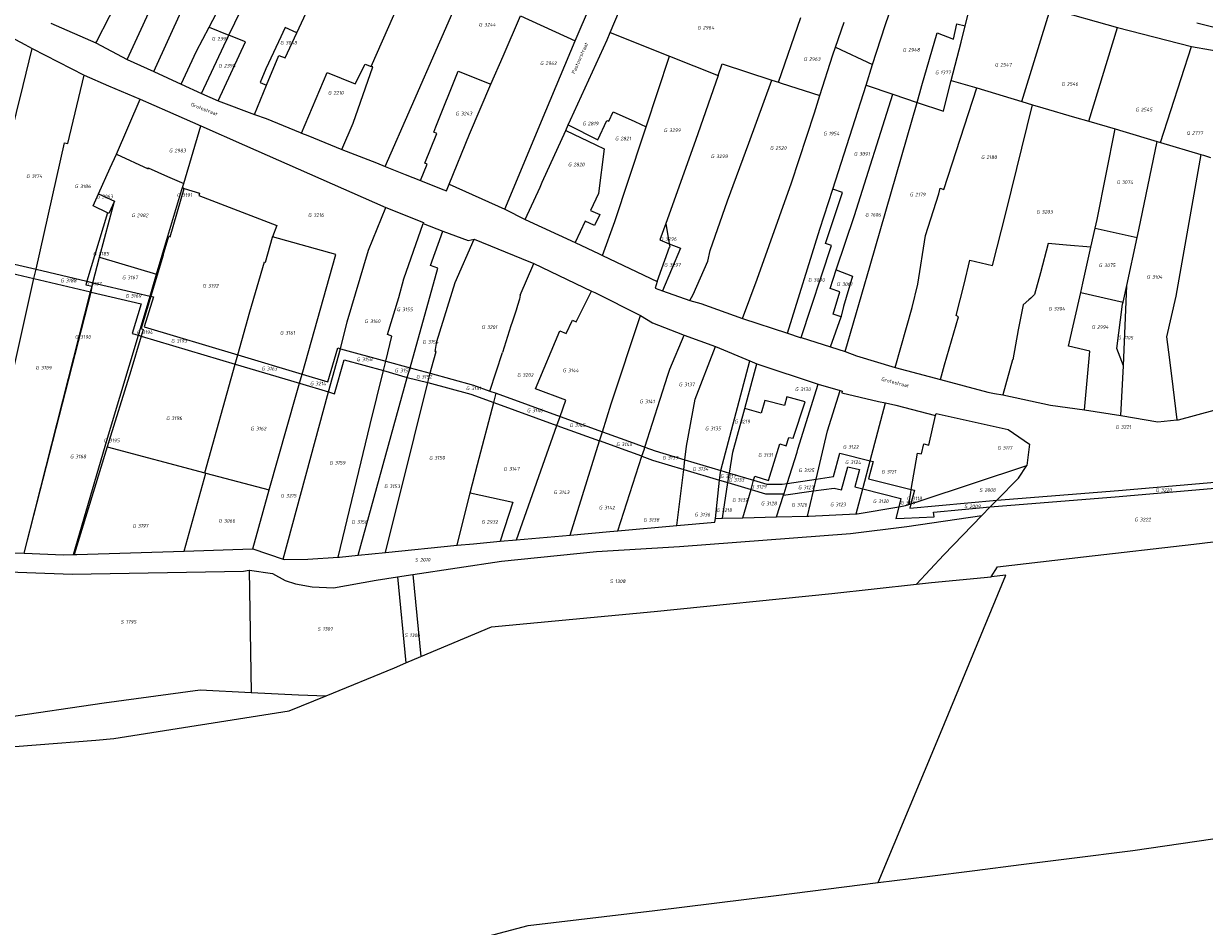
# Model space of a CAD drawing. Header units: metres. Extents: x 200548 to 205192, y 394703 to 399160.
# Tile 14 of 38: x 203591 to 203887, y 395591 to 395818. Entities that reach past the tile are written whole.
import ezdxf
from ezdxf.enums import TextEntityAlignment as Align
from ezdxf.lldxf.tags import DXFTag

# ---------------------------------------------------------------- set-up
doc = ezdxf.new("R2010")
doc.units = ezdxf.units.M
doc.layers.get('0').update_dxf_attribs({"lineweight": 25})
for name, color, linetype, lineweight in [('B-WE-KG-GRENS_PERCEEL-G', 150, 'KG-PERCEEL', 18), ('B-WE-KG-GRENS_PERCEEL-S', 150, 'Continuous', 25), ('B-WE-OG-BEBOUWING_STRAATNAAM-T18', 10, 'Continuous', 18)]:
    doc.layers.add(name, color=color, linetype=linetype, lineweight=lineweight)
doc.styles.add('NLCS-ISO', font='NLCS-ISO.ttf')
doc.styles.add('NLCS-ISO-M500-T18', font='NLCS-ISO.ttf', dxfattribs={"height": 0.9})
doc.styles.get("Standard").update_dxf_attribs({"font": 'NLCS-ISO.ttf'})
tags = doc.linetypes.add('KG-PERCEEL', pattern='A,5.5,-2,["P",Standard,S=1.8,R=0,X=-0.5,Y=-0.9],-2,5.5,-2,[5,NLCS.shx,S=0.75,R=0,X=0,Y=0],-2', length=19).pattern_tags.tags
tags[6] = DXFTag(74, 10)

# ---------------------------------------------------------------- blocks, each defined once
blk = doc.blocks.new('SKG-PERCEELNUMMER-SO')
at = {"style": 'NLCS-ISO', "oblique": 10, "flags": 1}
for tag, p in [('GEMEENTECODE', (0, 2.55)), ('PERCEELGROOTTE', (0, -2.45))]:
    blk.add_attdef(tag, text='', height=1.8, dxfattribs=at).set_placement(p, align=Align.MIDDLE_CENTER)
at = {"style": 'NLCS-ISO', "oblique": 10}
blk.add_attdef('SECTIE', text='', height=1.8, dxfattribs=at).set_placement((-0.5, 0), align=Align.MIDDLE_RIGHT)
blk.add_attdef('PERCEELNUMMER', text='', height=1.8, dxfattribs=at).set_placement((0.5, 0), align=Align.MIDDLE_LEFT)

msp = doc.modelspace()

# ---------------------------------------------------------------- linework, layer by layer
at = {"layer": 'B-WE-KG-GRENS_PERCEEL-G', "flags": 128}
for points in [[(202540.569, 395954.875), (202563.255, 395938.307), (202597.398, 395912.817), (202605.96, 395906.511), (202634.793, 395885.543), (202664.4, 395864.193), (202694.198, 395843.353), (202719.646, 395825.388), (202747.276, 395803.982), (202768.411, 395787.722), (202794.734, 395767.598), (202825.523, 395744.046), (202857.434, 395725.758), (202907.101, 395697.464), (202943.151, 395676.502), (203000.489, 395657.165), (203018.943, 395651.242), (203039.615, 395645.941), (203081.108, 395635.498), (203126.58, 395629.791), (203162.99, 395624.791), (203208.647, 395623.357), (203246.427, 395621.952), (203278.808, 395621.153), (203319.596, 395619.428), (203364.124, 395620.143), (203403.233, 395620.349), (203422.229, 395622.162), (203465.761, 395625.845), (203512.887, 395629.982), (203534.424, 395631.815), (203578.763, 395635.769), (203608.819, 395638.145), (203613.328, 395638.529), (203657.378, 395645.47), (203666.643, 395649.261)], [(203623.348, 395805.91), (203630.622, 395821.96), (203629.682, 395822.368), (203647.839, 395856.925), (203665.471, 395890.154)], [(203608.861, 395813.097), (203608.958, 395813.385), (203612.275, 395819.717), (203622.533, 395840.244), (203634.669, 395864.624), (203643.227, 395881.625)], [(203659.238, 395815.625), (203670.475, 395839.712), (203686.853, 395874.461)], [(203677.918, 395807.234), (203689.334, 395833.037), (203702.563, 395862.938)], [(203681.475, 395782.063), (203688.078, 395797.19), (203702.28, 395829.727), (203704.503, 395834.796)], [(203737.889, 395815.735), (203744.686, 395831.78), (203745.727, 395834.137)], [(203803.774, 395807.729), (203806.873, 395817.457), (203813.142, 395835.637)], [(203826.997, 395817.398), (203829.787, 395828.487)], [(203616.716, 395808.928), (203620.178, 395816.575), (203624.401, 395825.758), (203622.81, 395826.434)], [(203637.236, 395817.08), (203642.019, 395826.278)], [(203729.156, 395813.613), (203732.94, 395822.615), (203734.052, 395825.28)], [(203642.183, 395815.095), (203646.676, 395824.233)], [(203707.993, 395802.742), (203711.057, 395809.819), (203715.378, 395819.954)], [(203715.378, 395819.954), (203729.156, 395813.613)], [(203780.181, 395803.251), (203785.759, 395819.53)], [(203841.223, 395798.401), (203848.439, 395821.745)], [(203848.439, 395821.745), (203848.556, 395821.703), (203865.253, 395817)], [(203581.239, 395817.89), (203591.014, 395812.713), (203592.893, 395811.757)], [(203597.517, 395818.036), (203608.861, 395813.097)], [(203630.262, 395802.737), (203634.115, 395811.08), (203637.236, 395817.08)], [(203637.236, 395817.08), (203642.183, 395815.095)], [(203659.238, 395815.625), (203656.377, 395816.992), (203654.703, 395813.367), (203651.519, 395806.615), (203650.06, 395803.169), (203651.276, 395802.648), (203651.635, 395802.535)], [(203794.451, 395812.057), (203796.589, 395818.294)], [(203814.949, 395798.201), (203816.15, 395802.466), (203819.967, 395815.664), (203824.089, 395814.098), (203824.905, 395817.919), (203826.997, 395817.398)], [(203823.51, 395803.724), (203825.946, 395813.264), (203826.997, 395817.398)], [(203858.031, 395793.462), (203865.253, 395817)], [(203865.253, 395817), (203883.754, 395812.192), (203883.782, 395812.187)], [(203885.149, 395818.123), (203894.065, 395815.873), (203904.809, 395814.326), (203905.185, 395814.216), (203905.454, 395815.015)], [(203635.372, 395800.411), (203642.183, 395815.095)], [(203639.499, 395798.593), (203646.374, 395813.413), (203642.409, 395815.004)], [(203642.409, 395815.004), (203642.183, 395815.095)], [(203651.635, 395802.535), (203654.781, 395809.991), (203656.33, 395809.378), (203659.238, 395815.625)], [(203711.449, 395771.354), (203721.736, 395796.096), (203729.156, 395813.613)], [(203727.362, 395792.545), (203727.937, 395793.829), (203737.111, 395813.921), (203737.889, 395815.735)], [(203737.889, 395815.735), (203752.774, 395809.797)], [(203581.254, 395761.083), (203585.621, 395782.424), (203590.569, 395802.458), (203592.893, 395811.757)], [(203592.893, 395811.757), (203605.92, 395805.063)], [(203608.861, 395813.097), (203616.716, 395808.928)], [(203790.533, 395799.899), (203793.785, 395810.114), (203794.451, 395812.057)], [(203794.451, 395812.057), (203803.774, 395807.729)], [(203876.006, 395788.148), (203883.782, 395812.187)], [(203883.782, 395812.187), (203893.336, 395810.525)], [(203616.716, 395808.928), (203623.348, 395805.91)], [(203660.459, 395790.498), (203666.886, 395805.731), (203673.94, 395802.825), (203676.402, 395807.762), (203677.918, 395807.234)], [(203746.964, 395792.042), (203752.774, 395809.797)], [(203752.774, 395809.797), (203764.968, 395804.93)], [(203764.968, 395804.93), (203766.001, 395807.906), (203778.503, 395803.802)], [(203802.115, 395802.513), (203803.774, 395807.729)], [(203593.816, 395756.298), (203600.942, 395788.072), (203601.806, 395787.866), (203605.92, 395805.063)], [(203605.92, 395805.063), (203612.015, 395802.384), (203619.994, 395798.999)], [(203623.348, 395805.91), (203630.262, 395802.737)], [(203670.537, 395786.38), (203673.417, 395793.008), (203678.306, 395807.098), (203677.918, 395807.234)], [(203690.313, 395778.57), (203691.969, 395782.704), (203691.43, 395782.92), (203694.417, 395790.38), (203693.627, 395790.697), (203693.646, 395790.743), (203694.182, 395792.091), (203699.724, 395806.03), (203707.993, 395802.742)], [(203764.968, 395804.93), (203759.285, 395788.594), (203751.836, 395767.81)], [(203630.262, 395802.737), (203635.372, 395800.411)], [(203648.65, 395795.171), (203651.635, 395802.535)], [(203697.458, 395777.631), (203702.585, 395790.251), (203707.993, 395802.742)], [(203757.925, 395748.494), (203758.697, 395750), (203762.422, 395758.338), (203763.017, 395760.981), (203767.375, 395773.463), (203772.715, 395787.989), (203778.503, 395803.802)], [(203778.503, 395803.802), (203780.181, 395803.251)], [(203780.181, 395803.251), (203780.833, 395803.037), (203790.533, 395799.899)], [(203793.766, 395776.408), (203798.72, 395791.833), (203802.115, 395802.513)], [(203802.115, 395802.513), (203808.806, 395800.264)], [(203809.441, 395731.632), (203813.715, 395746.697), (203815.078, 395752.604), (203817.047, 395764.756), (203820.379, 395775.202), (203820.689, 395776.63), (203821.654, 395776.301), (203829.886, 395801.807)], [(203814.949, 395798.201), (203821.561, 395795.983), (203822.326, 395799.076), (203823.51, 395803.724)], [(203823.51, 395803.724), (203829.886, 395801.807)], [(203829.886, 395801.807), (203841.223, 395798.401)], [(203613.983, 395785.234), (203619.994, 395798.999)], [(203619.994, 395798.999), (203626.843, 395795.989), (203635.17, 395792.334)], [(203635.372, 395800.411), (203639.499, 395798.593)], [(203639.499, 395798.593), (203648.65, 395795.171)], [(203771.091, 395743.976), (203774.819, 395753.817), (203783.389, 395777.968), (203789.168, 395795.607), (203790.533, 395799.899)], [(203794.648, 395756.158), (203799.181, 395769.759), (203808.806, 395800.264)], [(203808.806, 395800.264), (203814.949, 395798.201)], [(203727.362, 395792.545), (203734.824, 395788.815), (203737.063, 395793.679), (203737.568, 395793.492), (203738.623, 395795.842), (203744.11, 395793.395), (203746.964, 395792.042)], [(203796.909, 395735.704), (203803.164, 395757.213), (203814.949, 395798.201)], [(203820.832, 395728.623), (203821.818, 395732.345), (203825.305, 395744.406), (203824.697, 395744.684), (203826.699, 395752.588), (203828.169, 395758.629), (203833.879, 395757.289), (203837.259, 395770.753), (203843.846, 395797.614)], [(203841.223, 395798.401), (203843.846, 395797.614)], [(203843.846, 395797.614), (203846.516, 395796.811), (203854.417, 395794.513)], [(203648.65, 395795.171), (203651.601, 395794.161), (203660.127, 395790.621), (203660.459, 395790.498)], [(203854.417, 395794.513), (203858.031, 395793.462)], [(203858.031, 395793.462), (203864.613, 395791.543)], [(203630.873, 395777.835), (203635.17, 395792.334)], [(203635.17, 395792.334), (203646.153, 395787.476), (203681.616, 395771.783)], [(203660.459, 395790.498), (203662.024, 395789.904), (203670.537, 395786.38)], [(203716.57, 395768.79), (203720.329, 395776.949), (203720.811, 395778.141), (203726.74, 395791.159)], [(203726.74, 395791.159), (203727.362, 395792.545)], [(203726.74, 395791.159), (203734.31, 395787.524), (203736.37, 395786.509), (203734.937, 395775.302), (203732.967, 395771.078), (203735.279, 395770.017), (203733.95, 395767.3), (203731.603, 395768.339), (203729.134, 395763.005)], [(203735.981, 395759.759), (203739.041, 395768.323), (203746.215, 395789.754), (203746.964, 395792.042)], [(203859.588, 395766.587), (203860.083, 395768.827), (203864.613, 395791.543)], [(203864.613, 395791.543), (203866.528, 395790.984), (203875.169, 395788.398)], [(203870.164, 395764.274), (203870.577, 395766.194), (203875.169, 395788.398)], [(203875.169, 395788.398), (203876.006, 395788.148)], [(203876.006, 395788.148), (203886.116, 395785.118)], [(203609.5, 395775.223), (203612.466, 395781.764), (203613.983, 395785.234)], [(203613.983, 395785.234), (203621.935, 395781.479), (203621.969, 395781.75), (203626.831, 395779.601), (203630.873, 395777.835)], [(203670.537, 395786.38), (203679.23, 395783.007), (203681.475, 395782.063)], [(203886.116, 395785.118), (203879.821, 395749.535), (203877.484, 395739.348), (203878.264, 395733.571), (203879.075, 395726.801), (203880.079, 395718.485)], [(203886.116, 395785.118), (203886.819, 395784.907), (203888.583, 395784.351)], [(203681.475, 395782.063), (203686.476, 395780.109), (203690.313, 395778.57)], [(203630.578, 395776.829), (203630.873, 395777.835)], [(203690.313, 395778.57), (203695.525, 395776.479), (203696.824, 395776.022), (203697.458, 395777.631)], [(203611.74, 395770.496), (203608.165, 395772.21), (203609.5, 395775.223)], [(203609.5, 395775.223), (203613.477, 395773.427)], [(203624.074, 395755.055), (203626.898, 395764.586), (203630.427, 395776.308), (203630.578, 395776.829)], [(203625.756, 395759.835), (203627.176, 395764.586), (203627.525, 395764.415), (203631.017, 395776.613)], [(203630.578, 395776.829), (203631.017, 395776.613)], [(203631.017, 395776.613), (203634.844, 395775.446), (203634.65, 395774.818), (203654.286, 395767.278), (203653.172, 395764.466)], [(203697.458, 395777.631), (203711.449, 395771.354)], [(203782.385, 395740.274), (203790.548, 395766.374), (203793.766, 395776.408)], [(203785.821, 395739.137), (203793.449, 395762.28), (203791.949, 395762.778), (203796.206, 395775.543), (203793.766, 395776.408)], [(203609.791, 395759.376), (203613.477, 395773.427)], [(203613.477, 395773.427), (203612.071, 395770.324), (203611.74, 395770.496)], [(203611.74, 395770.496), (203606.555, 395753.3)], [(203670.206, 395736.366), (203671.922, 395743.081), (203677.256, 395761.058), (203681.616, 395771.783)], [(203681.616, 395771.783), (203691.091, 395768.046), (203691.003, 395767.796)], [(203711.449, 395771.354), (203716.57, 395768.79)], [(203681.572, 395733.249), (203683.116, 395739.506), (203682.001, 395739.917), (203684.893, 395749.201), (203686.149, 395753.919), (203691.003, 395767.796)], [(203691.003, 395767.796), (203695.948, 395765.888)], [(203716.57, 395768.79), (203729.134, 395763.005)], [(203751.836, 395767.81), (203750.351, 395763.667), (203752.714, 395762.727)], [(203751.836, 395767.81), (203752.714, 395762.727)], [(203858.551, 395761.889), (203859.588, 395766.587)], [(203859.588, 395766.587), (203870.164, 395764.274)], [(203651.368, 395758.103), (203653.146, 395764.4), (203653.172, 395764.466)], [(203660.57, 395729.998), (203669.069, 395760.001), (203653.172, 395764.466)], [(203687.676, 395731.581), (203694.663, 395756.611), (203692.835, 395757.251), (203695.948, 395765.888)], [(203692.724, 395730.204), (203693.042, 395731.48), (203694.216, 395735.637), (203693.992, 395735.667), (203694.43, 395738.204), (203699.018, 395752.988), (203703.764, 395763.856)], [(203695.948, 395765.888), (203702.269, 395763.495), (203703.764, 395763.856)], [(203703.764, 395763.856), (203715.69, 395758.975), (203718.769, 395757.715)], [(203729.134, 395763.005), (203735.15, 395760.168), (203735.981, 395759.759)], [(203867.569, 395752.225), (203870.164, 395764.274)], [(203581.254, 395761.083), (203582.234, 395760.874), (203581.842, 395759.116), (203593.816, 395756.298)], [(203749.658, 395753.252), (203752.753, 395761.876)], [(203752.714, 395762.727), (203755.591, 395761.582), (203751.046, 395750.916)], [(203752.714, 395762.727), (203752.869, 395761.828)], [(203752.753, 395761.876), (203752.869, 395761.828)], [(203858.551, 395761.889), (203852.433, 395762.374), (203847.779, 395762.782), (203845.869, 395755.413), (203844.421, 395749.936), (203843.445, 395749.073)], [(203856.009, 395750.454), (203856.537, 395752.782), (203858.551, 395761.889)], [(203608.104, 395752.935), (203609.791, 395759.376)], [(203609.791, 395759.376), (203624.074, 395755.055)], [(203625.756, 395759.835), (203622.648, 395749.513)], [(203644.442, 395734.809), (203647.476, 395745.637), (203651.128, 395758.182), (203651.368, 395758.103)], [(203715.313, 395749.83), (203718.769, 395757.715)], [(203718.769, 395757.715), (203733.184, 395750.833)], [(203735.981, 395759.759), (203749.658, 395753.252)], [(203580.414, 395756.986), (203593.29, 395753.956)], [(203593.29, 395753.956), (203593.816, 395756.298)], [(203593.816, 395756.298), (203606.555, 395753.3)], [(203622.439, 395749.562), (203623.127, 395751.859), (203624.074, 395755.055)], [(203795.852, 395744.387), (203793.901, 395745.024), (203795.56, 395750.668), (203793.097, 395751.492), (203794.648, 395756.158)], [(203794.648, 395756.158), (203798.727, 395754.586), (203796.441, 395746.955), (203795.903, 395744.565), (203795.852, 395744.387)], [(203578.069, 395685.566), (203586.898, 395725.396), (203593.29, 395753.956)], [(203593.29, 395753.956), (203607.509, 395750.608)], [(203606.555, 395753.3), (203606.294, 395752.436)], [(203606.294, 395752.436), (203607.88, 395752.063)], [(203606.555, 395753.3), (203608.104, 395752.935)], [(203607.509, 395750.608), (203607.88, 395752.063)], [(203607.62, 395750.583), (203608.104, 395752.935)], [(203608.104, 395752.935), (203622.439, 395749.562)], [(203749.658, 395753.252), (203749.671, 395753.246), (203749.16, 395751.576), (203751.046, 395750.916)], [(203866.61, 395748.061), (203867.569, 395752.225)], [(203866.721, 395732.056), (203867.569, 395752.225)], [(203590.821, 395685.034), (203607.509, 395750.608)], [(203590.821, 395685.034), (203607.62, 395750.583)], [(203607.509, 395750.608), (203607.62, 395750.583)], [(203607.62, 395750.583), (203620.217, 395747.618), (203617.913, 395740.222), (203619.501, 395739.747)], [(203620.013, 395741.456), (203622.439, 395749.562)], [(203622.648, 395749.513), (203620.206, 395741.398)], [(203622.648, 395749.513), (203623.278, 395749.364), (203620.929, 395741.827), (203644.442, 395734.809)], [(203622.439, 395749.562), (203622.648, 395749.513)], [(203715.313, 395749.83), (203715.17, 395748.81), (203714.656, 395747.2)], [(203725.335, 395719.354), (203726.788, 395723.462), (203719.178, 395726.268), (203725.292, 395740.876), (203726.868, 395740.177), (203728.432, 395743.538), (203729.345, 395743.081), (203733.184, 395750.833)], [(203733.184, 395750.833), (203734.042, 395750.445), (203745.551, 395744.708)], [(203751.046, 395750.916), (203757.925, 395748.494)], [(203757.925, 395748.494), (203760.647, 395747.693), (203771.091, 395743.976)], [(203843.445, 395749.073), (203842.973, 395748.654), (203841.569, 395747.385), (203840.319, 395741.115)], [(203856.894, 395721.034), (203858.244, 395735.724), (203852.951, 395737.003), (203856.009, 395750.454)], [(203856.009, 395750.454), (203866.61, 395748.061)], [(203714.656, 395747.2), (203714.277, 395746.006), (203713.296, 395743.002), (203713.006, 395742.103)], [(203866.721, 395732.056), (203865.068, 395736.379), (203866.499, 395747.578), (203866.61, 395748.061)], [(203735.951, 395715.502), (203738.151, 395722.513), (203745.551, 395744.708)], [(203745.551, 395744.708), (203748.549, 395742.89), (203756.08, 395739.915), (203756.467, 395739.774)], [(203771.091, 395743.976), (203782.385, 395740.274)], [(203793.205, 395736.855), (203795.852, 395744.387)], [(203611.18, 395711.875), (203612.52, 395716.429), (203619.501, 395739.747)], [(203620.221, 395739.532), (203617.626, 395730.808)], [(203619.501, 395739.747), (203620.013, 395741.456)], [(203619.501, 395739.747), (203620.221, 395739.532)], [(203620.206, 395741.398), (203620.722, 395741.22)], [(203620.722, 395741.22), (203620.221, 395739.532)], [(203620.221, 395739.532), (203643.795, 395732.497)], [(203713.006, 395742.103), (203710.849, 395735.392)], [(203746.624, 395711.637), (203752.407, 395729.743), (203752.841, 395731.189), (203756.467, 395739.774)], [(203756.467, 395739.774), (203764.362, 395736.891), (203764.372, 395736.887)], [(203782.385, 395740.274), (203785.583, 395739.212), (203785.821, 395739.137)], [(203840.319, 395741.115), (203838.961, 395733.531), (203838.883, 395733.548), (203836.44, 395724.809)], [(203660.57, 395729.998), (203667.07, 395728.053), (203669.52, 395736.547), (203670.206, 395736.366)], [(203667.177, 395725.512), (203670.206, 395736.366)], [(203670.206, 395736.366), (203681.572, 395733.249)], [(203756.662, 395708.49), (203757.09, 395711.881), (203759.242, 395723.715), (203764.372, 395736.887)], [(203764.372, 395736.887), (203772.919, 395733.314)], [(203785.821, 395739.137), (203793.205, 395736.855)], [(203793.205, 395736.855), (203796.909, 395735.704)], [(203643.795, 395732.497), (203644.442, 395734.809)], [(203644.442, 395734.809), (203660.57, 395729.998)], [(203667.177, 395725.512), (203668.704, 395725.058), (203671.167, 395733.605), (203680.996, 395730.918)], [(203707.732, 395725.742), (203710.849, 395735.392)], [(203765.687, 395705.805), (203772.919, 395733.314)], [(203772.919, 395733.314), (203774.717, 395732.609)], [(203796.909, 395735.704), (203799.745, 395734.551), (203809.441, 395731.632)], [(203617.626, 395730.808), (203611.704, 395711.736)], [(203636.178, 395705.22), (203643.795, 395732.497)], [(203643.795, 395732.497), (203659.915, 395727.686)], [(203669.628, 395684.046), (203677.642, 395717.326), (203680.996, 395730.918)], [(203680.996, 395730.918), (203681.572, 395733.249)], [(203680.996, 395730.918), (203686.994, 395729.136)], [(203681.572, 395733.249), (203687.676, 395731.581)], [(203686.994, 395729.136), (203687.676, 395731.581)], [(203687.676, 395731.581), (203692.724, 395730.204)], [(203771.663, 395721.333), (203774.717, 395732.609)], [(203774.717, 395732.609), (203790.107, 395727.467), (203790.118, 395727.464)], [(203809.441, 395731.632), (203820.832, 395728.623)], [(203866.087, 395719.56), (203866.721, 395732.056)], [(203652.368, 395700.91), (203659.1, 395724.811), (203659.915, 395727.686)], [(203659.915, 395727.686), (203660.57, 395729.998)], [(203659.915, 395727.686), (203667.177, 395725.512)], [(203674.677, 395684.538), (203686.994, 395729.136)], [(203681.502, 395685.218), (203688.703, 395714.049), (203692.144, 395727.875)], [(203686.994, 395729.136), (203692.144, 395727.875)], [(203692.144, 395727.875), (203692.724, 395730.204)], [(203692.144, 395727.875), (203702.903, 395724.942), (203708.697, 395722.839)], [(203692.724, 395730.204), (203703.642, 395727.228), (203707.732, 395725.742)], [(203782.34, 395702.55), (203784.818, 395710.383), (203784.995, 395711.145), (203790.118, 395727.464)], [(203790.118, 395727.464), (203795.591, 395725.86)], [(203820.832, 395728.623), (203832.643, 395725.448), (203834.358, 395725.155)], [(203655.81, 395683.58), (203667.177, 395725.512)], [(203707.732, 395725.742), (203709.308, 395725.17)], [(203708.697, 395722.839), (203709.308, 395725.17)], [(203709.308, 395725.17), (203725.335, 395719.354)], [(203789.604, 395703.585), (203792.479, 395715.757), (203795.591, 395725.86)], [(203795.591, 395725.86), (203796.11, 395725.708), (203796.058, 395725.277), (203805.241, 395723.148), (203807.016, 395722.747)], [(203834.358, 395725.155), (203836.44, 395724.809)], [(203836.44, 395724.809), (203848.371, 395722.16), (203856.894, 395721.034)], [(203702.807, 395700.182), (203704.63, 395707.335), (203708.697, 395722.839)], [(203708.697, 395722.839), (203724.535, 395717.09)], [(203773.9, 395703.363), (203774.195, 395704.41), (203777.651, 395703.321), (203780.452, 395712.484), (203782.109, 395711.988), (203782.768, 395714.098), (203783.835, 395713.869), (203786.796, 395723.042), (203782.238, 395724.285), (203781.608, 395722.1), (203776.696, 395723.367), (203775.818, 395720.164), (203771.663, 395721.333)], [(203803.171, 395708.233), (203807.016, 395722.747)], [(203807.016, 395722.747), (203809.623, 395722.173), (203819.568, 395719.619)], [(203880.079, 395718.485), (203880.528, 395718.526), (203898.465, 395723.373)], [(203724.535, 395717.09), (203725.335, 395719.354)], [(203725.335, 395719.354), (203735.951, 395715.502)], [(203767.836, 395705.165), (203768.662, 395710.361), (203771.663, 395721.333)], [(203813.466, 395701.029), (203815.01, 395710.16), (203816.071, 395709.976), (203816.613, 395712.466), (203817.905, 395712.133), (203819.568, 395719.619)], [(203819.568, 395719.619), (203819.68, 395720.13), (203837.816, 395716.122), (203843.17, 395712.44), (203842.446, 395707.03)], [(203856.894, 395721.034), (203856.948, 395721.026), (203866.087, 395719.56)], [(203866.087, 395719.56), (203875.355, 395718.051), (203880.079, 395718.485)], [(203714.394, 395688.379), (203724.535, 395717.09)], [(203724.535, 395717.09), (203735.23, 395713.207)], [(203727.822, 395689.565), (203735.23, 395713.207)], [(203735.23, 395713.207), (203735.951, 395715.502)], [(203745.889, 395709.352), (203742.869, 395710.439), (203735.23, 395713.207)], [(203735.951, 395715.502), (203743.668, 395712.701), (203746.624, 395711.637)], [(203603.223, 395684.7), (203611.18, 395711.875)], [(203611.704, 395711.736), (203603.353, 395684.702)], [(203611.704, 395711.736), (203636.178, 395705.22)], [(203745.889, 395709.352), (203746.506, 395711.264), (203746.624, 395711.637)], [(203746.624, 395711.637), (203749.222, 395710.702), (203756.662, 395708.49)], [(203789.604, 395703.585), (203793.952, 395704.324), (203795.542, 395710.127), (203803.171, 395708.233)], [(203739.849, 395690.631), (203745.889, 395709.352)], [(203745.889, 395709.352), (203748.491, 395708.414), (203756.357, 395706.075)], [(203756.357, 395706.075), (203756.662, 395708.49)], [(203756.662, 395708.49), (203765.687, 395705.805)], [(203788.918, 395700.675), (203794.092, 395701.395), (203795.926, 395700.928), (203797.522, 395706.748), (203800.452, 395706.02), (203799.261, 395701.662), (203801.298, 395701.158)], [(203801.298, 395701.158), (203801.4, 395701.545), (203803.171, 395708.233)], [(203803.171, 395708.233), (203803.912, 395708.049), (203802.719, 395703.693), (203813.466, 395701.029)], [(203815.678, 395698.18), (203842.446, 395707.03)], [(203834.902, 395698.316), (203840.36, 395703.848), (203842.446, 395707.03)], [(203631.028, 395685.581), (203636.47, 395705.142)], [(203636.178, 395705.22), (203636.47, 395705.142)], [(203636.47, 395705.142), (203652.368, 395700.91)], [(203754.608, 395691.969), (203756.357, 395706.075)], [(203756.357, 395706.075), (203765.344, 395703.402)], [(203765.344, 395703.402), (203765.557, 395705.312), (203765.687, 395705.805)], [(203765.687, 395705.805), (203767.836, 395705.165)], [(203767.456, 395702.774), (203767.836, 395705.165)], [(203767.836, 395705.165), (203773.9, 395703.363)], [(203833.269, 395696.665), (203865.602, 395699.3), (203903.127, 395702.563), (203903.162, 395702.227), (203905.545, 395702.435), (203905.505, 395702.801), (203914.52, 395703.588), (203916.006, 395703.728)], [(203834.902, 395698.316), (203865.471, 395700.795), (203913.838, 395704.988), (203913.82, 395705.156), (203915.89, 395705.365)], [(203648.24, 395686.098), (203652.368, 395700.91)], [(203764.304, 395693.759), (203765.344, 395703.402)], [(203765.344, 395703.402), (203767.456, 395702.774)], [(203766.052, 395693.802), (203767.456, 395702.774)], [(203767.456, 395702.774), (203773.247, 395701.052)], [(203771.233, 395693.93), (203773.247, 395701.052)], [(203773.247, 395701.052), (203773.9, 395703.363)], [(203773.247, 395701.052), (203776.899, 395699.967), (203781.257, 395699.971), (203781.537, 395700.012)], [(203773.9, 395703.363), (203777.248, 395702.368), (203781.088, 395702.373), (203782.34, 395702.55)], [(203781.537, 395700.012), (203782.34, 395702.55)], [(203782.34, 395702.55), (203789.604, 395703.585)], [(203788.918, 395700.675), (203789.012, 395701.076), (203789.604, 395703.585)], [(203799.633, 395694.883), (203801.298, 395701.158)], [(203801.298, 395701.158), (203810.865, 395698.785), (203810.31, 395696.684)], [(203813.324, 395700.192), (203813.466, 395701.029)], [(203813.466, 395701.029), (203814.282, 395700.827), (203813.39, 395697.427)], [(203699.479, 395687.016), (203702.807, 395700.182)], [(203702.807, 395700.182), (203713.495, 395697.845), (203710.274, 395688.017)], [(203779.668, 395694.138), (203781.403, 395699.588)], [(203781.403, 395699.588), (203788.918, 395700.675)], [(203781.403, 395699.588), (203781.537, 395700.012)], [(203787.423, 395694.331), (203788.918, 395700.675)], [(203812.832, 395697.243), (203813.324, 395700.192)], [(203813.39, 395697.427), (203813.11, 395696.305), (203834.902, 395698.316)], [(203813.39, 395697.427), (203815.678, 395698.18)], [(203833.269, 395696.665), (203834.902, 395698.316)], [(203787.423, 395694.331), (203787.724, 395694.337), (203799.633, 395694.883)], [(203799.633, 395694.883), (203799.849, 395694.894), (203810.31, 395696.684)], [(203810.31, 395696.684), (203809.557, 395693.744), (203811.665, 395693.841), (203819.19, 395694.185), (203819.076, 395695.323), (203833.269, 395696.665)], [(203810.31, 395696.684), (203812.032, 395696.979), (203812.832, 395697.243)], [(203812.832, 395697.243), (203813.39, 395697.427)], [(203831.146, 395694.516), (203833.269, 395696.665)], [(203688.407, 395679.693), (203710.672, 395683.052), (203734.477, 395685.455), (203755.268, 395686.704), (203798.195, 395689.953), (203812.315, 395691.776), (203831.146, 395694.516)], [(203739.849, 395690.631), (203754.608, 395691.969)], [(203754.608, 395691.969), (203764.202, 395692.839), (203764.304, 395693.759)], [(203764.304, 395693.759), (203766.052, 395693.802)], [(203766.052, 395693.802), (203771.233, 395693.93)], [(203771.233, 395693.93), (203779.668, 395694.138)], [(203779.668, 395694.138), (203787.423, 395694.331)], [(203814.815, 395677.25), (203821.619, 395684.596), (203831.146, 395694.516)], [(203714.394, 395688.379), (203727.822, 395689.565)], [(203727.822, 395689.565), (203737.815, 395690.447), (203739.849, 395690.631)], [(203833.547, 395679.139), (203835.083, 395681.647), (203856.688, 395684.101), (203884.401, 395687.285), (203916.926, 395691.201)], [(203631.028, 395685.581), (203648.138, 395686.132), (203648.24, 395686.098)], [(203648.24, 395686.098), (203655.81, 395683.58)], [(203681.502, 395685.218), (203699.479, 395687.016)], [(203699.479, 395687.016), (203703.572, 395687.424), (203710.274, 395688.017)], [(203710.274, 395688.017), (203714.394, 395688.379)], [(203555.975, 395685.004), (203563.187, 395683.646), (203577.799, 395680.706), (203602.871, 395679.792), (203645.926, 395680.556), (203647.301, 395680.738)], [(203578.069, 395685.566), (203578.386, 395685.496), (203590.821, 395685.034)], [(203590.821, 395685.034), (203600.718, 395684.665), (203603.223, 395684.7)], [(203603.223, 395684.7), (203603.353, 395684.702)], [(203603.353, 395684.702), (203604.02, 395684.71), (203631.028, 395685.581)], [(203655.81, 395683.58), (203656.291, 395683.421), (203662.03, 395683.536), (203669.628, 395684.046)], [(203669.628, 395684.046), (203669.99, 395684.07), (203674.677, 395684.538)], [(203674.677, 395684.538), (203681.502, 395685.218)], [(203647.301, 395680.738), (203647.394, 395680.75), (203653.156, 395679.947), (203656.355, 395678.21), (203658.97, 395677.369), (203663.156, 395676.623), (203668.496, 395676.369), (203679.16, 395678.298), (203684.516, 395679.106)], [(203647.301, 395680.738), (203647.839, 395650.113)], [(203684.516, 395679.106), (203688.407, 395679.693)], [(203684.516, 395679.106), (203686.656, 395657.482)], [(203688.407, 395679.693), (203690.424, 395659.068)], [(203690.424, 395659.068), (203708.14, 395666.521), (203748.92, 395670.37), (203793.539, 395674.937), (203814.815, 395677.25)], [(203805.182, 395602.423), (203820.807, 395639.897), (203837.197, 395679.501), (203833.547, 395679.139)], [(203814.815, 395677.25), (203818.515, 395677.645), (203833.547, 395679.139)], [(203666.643, 395649.261), (203683.792, 395656.279), (203686.656, 395657.482)], [(203686.656, 395657.482), (203690.424, 395659.068)], [(203553.408, 395643.373), (203561.824, 395643.772), (203585.901, 395643.796), (203610.893, 395647.453), (203634.979, 395650.778), (203647.839, 395650.113)], [(203647.839, 395650.113), (203659.703, 395649.498), (203666.643, 395649.261)], [(203805.182, 395602.423), (203817.469, 395603.887), (203829.408, 395605.384), (203841.015, 395606.879), (203853.054, 395608.374), (203869.03, 395610.391), (203889.171, 395613.312), (203905.071, 395615.557), (203937.864, 395620.299), (203954.148, 395622.67), (203969.519, 395625.018), (203988.243, 395627.89), (204001.379, 395629.712), (204017.563, 395632.059), (204036.923, 395634.932), (204047.087, 395636.862), (204062.79, 395639.873), (204079.033, 395642.917)], [(203013.066, 395575.864), (203026.404, 395572.618), (203054.099, 395566.806), (203078.801, 395562.688), (203105.201, 395559.583), (203141.026, 395559.137), (203184.189, 395557.833), (203230.181, 395557.068), (203268.761, 395556.192), (203312.219, 395555.252), (203348.657, 395554.618), (203378.952, 395553.91), (203399.998, 395553.344), (203426.776, 395553.041), (203443.654, 395554.387), (203503.788, 395560.117), (203542.887, 395564.229), (203584.982, 395568.373), (203613.755, 395571.225), (203643.957, 395575.59), (203676.27, 395580.724), (203717.311, 395591.593), (203749.103, 395595.343), (203779.573, 395599.155), (203805.182, 395602.423)]]:
    msp.add_lwpolyline(points, dxfattribs=at)

# ---------------------------------------------------------------- block references
at = {"layer": 'B-WE-KG-GRENS_PERCEEL-S', "xscale": 0.5, "yscale": 0.5, "zscale": 0.5}
for p, values in [((203706.042, 395817.7), {'PERCEELNUMMER': '3244', 'SECTIE': 'G'}), ((203760.866, 395816.936), {'PERCEELNUMMER': '2964', 'SECTIE': 'G'}), ((203639.034, 395814.181), {'PERCEELNUMMER': '2397', 'SECTIE': 'G'}), ((203656.181, 395813.17), {'PERCEELNUMMER': '3048', 'SECTIE': 'G'}), ((203812.441, 395811.381), {'PERCEELNUMMER': '2948', 'SECTIE': 'G'}), ((203640.728, 395807.386), {'PERCEELNUMMER': '2398', 'SECTIE': 'G'}), ((203721.402, 395808.024), {'PERCEELNUMMER': '2962', 'SECTIE': 'G'}), ((203787.562, 395809.049), {'PERCEELNUMMER': '2963', 'SECTIE': 'G'}), ((203835.531, 395807.637), {'PERCEELNUMMER': '2547', 'SECTIE': 'G'}), ((203820.549, 395805.714), {'PERCEELNUMMER': '1377', 'SECTIE': 'G'}), ((203852.239, 395802.792), {'PERCEELNUMMER': '2546', 'SECTIE': 'G'}), ((203668.195, 395800.588), {'PERCEELNUMMER': '2210', 'SECTIE': 'G'}), ((203700.185, 395795.386), {'PERCEELNUMMER': '3243', 'SECTIE': 'G'}), ((203870.827, 395796.381), {'PERCEELNUMMER': '2545', 'SECTIE': 'G'}), ((203732.041, 395792.88), {'PERCEELNUMMER': '2819', 'SECTIE': 'G'}), ((203752.477, 395791.201), {'PERCEELNUMMER': '3299', 'SECTIE': 'G'}), ((203792.471, 395790.358), {'PERCEELNUMMER': '1954', 'SECTIE': 'G'}), ((203883.652, 395790.492), {'PERCEELNUMMER': '2777', 'SECTIE': 'G'}), ((203740.228, 395789.114), {'PERCEELNUMMER': '2821', 'SECTIE': 'G'}), ((203779.114, 395786.723), {'PERCEELNUMMER': '2520', 'SECTIE': 'G'}), ((203628.295, 395786.097), {'PERCEELNUMMER': '2983', 'SECTIE': 'G'}), ((203764.277, 395784.654), {'PERCEELNUMMER': '3298', 'SECTIE': 'G'}), ((203800.169, 395785.257), {'PERCEELNUMMER': '3091', 'SECTIE': 'G'}), ((203832.073, 395784.43), {'PERCEELNUMMER': '2180', 'SECTIE': 'G'}), ((203728.424, 395782.599), {'PERCEELNUMMER': '2820', 'SECTIE': 'G'}), ((203592.457, 395779.69), {'PERCEELNUMMER': '3174', 'SECTIE': 'G'}), ((203866.061, 395778.177), {'PERCEELNUMMER': '3074', 'SECTIE': 'G'}), ((203604.611, 395777.115), {'PERCEELNUMMER': '3186', 'SECTIE': 'G'}), ((203610.068, 395774.575), {'PERCEELNUMMER': '3063', 'SECTIE': 'G'}), ((203630.251, 395774.92), {'PERCEELNUMMER': '3191', 'SECTIE': 'G'}), ((203814.161, 395775.051), {'PERCEELNUMMER': '2179', 'SECTIE': 'G'}), ((203618.887, 395769.829), {'PERCEELNUMMER': '2982', 'SECTIE': 'G'}), ((203663.183, 395769.907), {'PERCEELNUMMER': '3216', 'SECTIE': 'G'}), ((203802.989, 395769.99), {'PERCEELNUMMER': '1606', 'SECTIE': 'G'}), ((203845.922, 395770.692), {'PERCEELNUMMER': '3203', 'SECTIE': 'G'}), ((203751.478, 395763.899), {'PERCEELNUMMER': '3296', 'SECTIE': 'G'}), ((203609.219, 395760.219), {'PERCEELNUMMER': '3185', 'SECTIE': 'G'}), ((203752.516, 395757.4), {'PERCEELNUMMER': '3297', 'SECTIE': 'G'}), ((203861.624, 395757.302), {'PERCEELNUMMER': '3075', 'SECTIE': 'G'}), ((203616.528, 395754.254), {'PERCEELNUMMER': '3167', 'SECTIE': 'G'}), ((203788.688, 395753.649), {'PERCEELNUMMER': '3090', 'SECTIE': 'G'}), ((203873.614, 395754.344), {'PERCEELNUMMER': '3104', 'SECTIE': 'G'}), ((203601.02, 395753.481), {'PERCEELNUMMER': '3188', 'SECTIE': 'G'}), ((203607.345, 395752.696), {'PERCEELNUMMER': '3187', 'SECTIE': 'G'}), ((203636.713, 395752.143), {'PERCEELNUMMER': '3192', 'SECTIE': 'G'}), ((203795.836, 395752.564), {'PERCEELNUMMER': '3061', 'SECTIE': 'G'}), ((203617.323, 395749.602), {'PERCEELNUMMER': '3169', 'SECTIE': 'G'}), ((203685.472, 395746.232), {'PERCEELNUMMER': '3155', 'SECTIE': 'G'}), ((203848.956, 395746.407), {'PERCEELNUMMER': '3204', 'SECTIE': 'G'}), ((203677.364, 395743.262), {'PERCEELNUMMER': '3160', 'SECTIE': 'G'}), ((203706.731, 395741.783), {'PERCEELNUMMER': '3201', 'SECTIE': 'G'}), ((203859.83, 395741.792), {'PERCEELNUMMER': '2994', 'SECTIE': 'G'}), ((203604.686, 395739.333), {'PERCEELNUMMER': '3190', 'SECTIE': 'G'}), ((203620.194, 395740.505), {'PERCEELNUMMER': '3194', 'SECTIE': 'G'}), ((203656.142, 395740.352), {'PERCEELNUMMER': '3161', 'SECTIE': 'G'}), ((203866.303, 395739.145), {'PERCEELNUMMER': '3105', 'SECTIE': 'G'}), ((203628.813, 395738.298), {'PERCEELNUMMER': '3193', 'SECTIE': 'G'}), ((203691.894, 395738.068), {'PERCEELNUMMER': '3154', 'SECTIE': 'G'}), ((203675.346, 395733.683), {'PERCEELNUMMER': '3158', 'SECTIE': 'G'}), ((203594.789, 395731.596), {'PERCEELNUMMER': '3189', 'SECTIE': 'G'}), ((203651.484, 395731.373), {'PERCEELNUMMER': '3163', 'SECTIE': 'G'}), ((203684.917, 395730.901), {'PERCEELNUMMER': '3157', 'SECTIE': 'G'}), ((203727.073, 395730.918), {'PERCEELNUMMER': '3144', 'SECTIE': 'G'}), ((203663.696, 395727.634), {'PERCEELNUMMER': '3214', 'SECTIE': 'G'}), ((203690.324, 395729.35), {'PERCEELNUMMER': '3152', 'SECTIE': 'G'}), ((203715.656, 395729.763), {'PERCEELNUMMER': '3202', 'SECTIE': 'G'}), ((203756.238, 395727.396), {'PERCEELNUMMER': '3137', 'SECTIE': 'G'}), ((203702.828, 395726.423), {'PERCEELNUMMER': '3151', 'SECTIE': 'G'}), ((203785.381, 395726.175), {'PERCEELNUMMER': '3130', 'SECTIE': 'G'}), ((203746.369, 395723.129), {'PERCEELNUMMER': '3141', 'SECTIE': 'G'}), ((203627.564, 395718.927), {'PERCEELNUMMER': '3196', 'SECTIE': 'G'}), ((203718.113, 395720.872), {'PERCEELNUMMER': '3146', 'SECTIE': 'G'}), ((203770.144, 395718.079), {'PERCEELNUMMER': '3219', 'SECTIE': 'G'}), ((203648.745, 395716.312), {'PERCEELNUMMER': '3162', 'SECTIE': 'G'}), ((203728.769, 395717.172), {'PERCEELNUMMER': '3145', 'SECTIE': 'G'}), ((203762.817, 395716.348), {'PERCEELNUMMER': '3135', 'SECTIE': 'G'}), ((203865.792, 395716.729), {'PERCEELNUMMER': '3221', 'SECTIE': 'G'}), ((203611.898, 395713.327), {'PERCEELNUMMER': '3195', 'SECTIE': 'G'}), ((203740.503, 395712.391), {'PERCEELNUMMER': '3140', 'SECTIE': 'G'}), ((203603.468, 395709.312), {'PERCEELNUMMER': '3168', 'SECTIE': 'G'}), ((203776.131, 395709.683), {'PERCEELNUMMER': '3131', 'SECTIE': 'G'}), ((203797.415, 395711.705), {'PERCEELNUMMER': '3122', 'SECTIE': 'G'}), ((203836.152, 395711.466), {'PERCEELNUMMER': '3117', 'SECTIE': 'G'}), ((203668.538, 395707.722), {'PERCEELNUMMER': '3159', 'SECTIE': 'G'}), ((203693.558, 395708.967), {'PERCEELNUMMER': '3150', 'SECTIE': 'G'}), ((203712.245, 395706.194), {'PERCEELNUMMER': '3147', 'SECTIE': 'G'}), ((203752.077, 395709), {'PERCEELNUMMER': '3139', 'SECTIE': 'G'}), ((203759.644, 395706.206), {'PERCEELNUMMER': '3134', 'SECTIE': 'G'}), ((203797.942, 395707.871), {'PERCEELNUMMER': '3124', 'SECTIE': 'G'}), ((203766.598, 395704.361), {'PERCEELNUMMER': '3217', 'SECTIE': 'G'}), ((203768.682, 395703.433), {'PERCEELNUMMER': '3133', 'SECTIE': 'G'}), ((203786.251, 395705.847), {'PERCEELNUMMER': '3125', 'SECTIE': 'G'}), ((203807.044, 395705.491), {'PERCEELNUMMER': '3121', 'SECTIE': 'G'}), ((203682.284, 395701.857), {'PERCEELNUMMER': '3153', 'SECTIE': 'G'}), ((203724.754, 395700.331), {'PERCEELNUMMER': '3143', 'SECTIE': 'G'}), ((203774.262, 395701.727), {'PERCEELNUMMER': '3129', 'SECTIE': 'G'}), ((203786.163, 395701.552), {'PERCEELNUMMER': '3127', 'SECTIE': 'G'}), ((203831.58, 395700.907), {'PERCEELNUMMER': '2008', 'SECTIE': 'S'}), ((203875.837, 395700.879), {'PERCEELNUMMER': '3220', 'SECTIE': 'G'}), ((203656.306, 395699.482), {'PERCEELNUMMER': '3215', 'SECTIE': 'G'}), ((203769.622, 395698.401), {'PERCEELNUMMER': '3132', 'SECTIE': 'G'}), ((203776.84, 395697.52), {'PERCEELNUMMER': '3128', 'SECTIE': 'G'}), ((203804.953, 395698.069), {'PERCEELNUMMER': '3120', 'SECTIE': 'G'}), ((203811.777, 395697.726), {'PERCEELNUMMER': '3119', 'SECTIE': 'G'}), ((203813.437, 395698.788), {'PERCEELNUMMER': '3118', 'SECTIE': 'G'}), ((203736.181, 395696.477), {'PERCEELNUMMER': '3142', 'SECTIE': 'G'}), ((203760.138, 395694.721), {'PERCEELNUMMER': '3136', 'SECTIE': 'G'}), ((203765.599, 395695.859), {'PERCEELNUMMER': '3218', 'SECTIE': 'G'}), ((203784.488, 395697.198), {'PERCEELNUMMER': '3126', 'SECTIE': 'G'}), ((203794.206, 395697.277), {'PERCEELNUMMER': '3123', 'SECTIE': 'G'}), ((203827.793, 395696.793), {'PERCEELNUMMER': '2009', 'SECTIE': 'S'}), ((203619.111, 395691.907), {'PERCEELNUMMER': '3197', 'SECTIE': 'G'}), ((203640.718, 395693.173), {'PERCEELNUMMER': '3066', 'SECTIE': 'G'}), ((203674.096, 395692.893), {'PERCEELNUMMER': '3156', 'SECTIE': 'G'}), ((203706.673, 395692.889), {'PERCEELNUMMER': '2932', 'SECTIE': 'G'}), ((203747.3, 395693.395), {'PERCEELNUMMER': '3138', 'SECTIE': 'G'}), ((203870.571, 395693.486), {'PERCEELNUMMER': '3222', 'SECTIE': 'G'}), ((203689.959, 395683.383), {'PERCEELNUMMER': '2010', 'SECTIE': 'S'}), ((203738.85, 395678.009), {'PERCEELNUMMER': '1308', 'SECTIE': 'S'}), ((203616.09, 395667.815), {'PERCEELNUMMER': '1795', 'SECTIE': 'S'}), ((203665.487, 395666.02), {'PERCEELNUMMER': '1307', 'SECTIE': 'S'}), ((203687.319, 395664.46), {'PERCEELNUMMER': '1306', 'SECTIE': 'S'})]:
    msp.add_blockref('SKG-PERCEELNUMMER-SO', p, dxfattribs=at).add_auto_attribs(values)

# ---------------------------------------------------------------- texts
at = {"layer": 'B-WE-OG-BEBOUWING_STRAATNAAM-T18', "style": 'NLCS-ISO-M500-T18'}
for s, rotation, p in [('Pastoorstraat', 66.1, (203730.308, 395809.306)), ('Grotestraat', 338.5, (203636.053, 395796.474)), ('Grotestraat', 345.5, (203809.422, 395727.902))]:
    msp.add_text(s, height=0.9, rotation=rotation, dxfattribs=at).set_placement(p, align=Align.MIDDLE)

doc.saveas('drawing.dxf')
